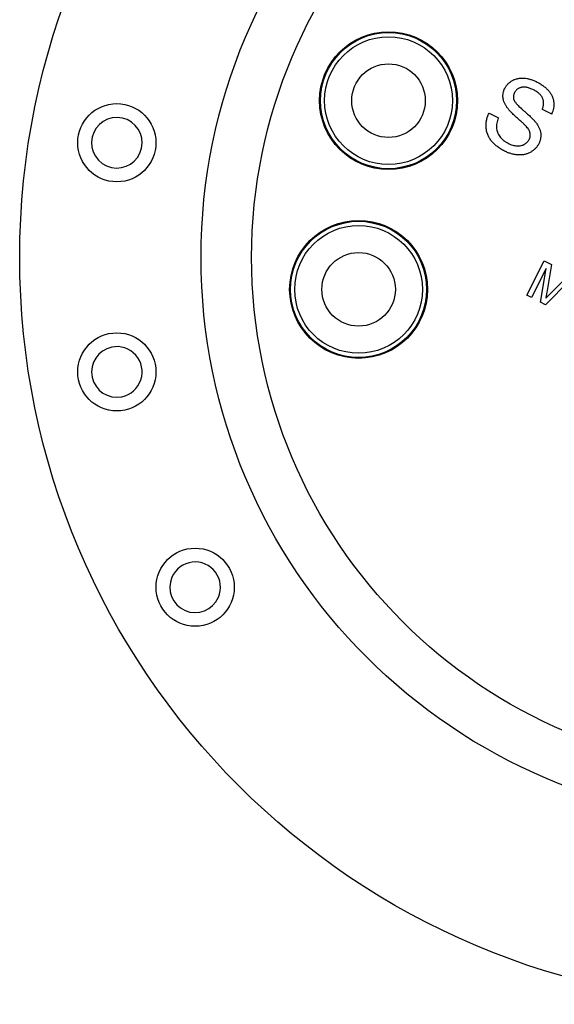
# Model space of a CAD drawing. Header units: inches. Extents: x 0.5 to 16.4, y 0.4 to 10.9.
# Tile 3 of 13: x 3.4 to 4.5, y 4.3 to 6.4. Entities that reach past the tile are written whole.
import ezdxf

# ---------------------------------------------------------------- set-up
doc = ezdxf.new("R2010")
doc.units = ezdxf.units.IN
doc.header["$MEASUREMENT"] = 0
doc.layers.add('OBJECT', color=1, linetype='Continuous')

msp = doc.modelspace()

# ---------------------------------------------------------------- linework, layer by layer
at = {"layer": 'OBJECT', "linetype": 'Continuous', "lineweight": 25}
for p, q in [((4.3786, 6.2178), (4.3989, 6.2075)), ((4.5149, 6.2158), (4.4946, 6.2262)), ((4.4606, 5.8223), (4.4985, 5.8965)), ((4.4985, 5.8965), (4.5142, 5.8885)), ((4.5142, 5.8885), (4.5043, 5.828)), ((4.5031, 5.8798), (4.4711, 5.817)), ((4.4908, 5.8069), (4.5031, 5.8798)), ((4.5117, 5.8253), (4.5543, 5.8681)), ((4.5536, 5.8541), (4.5017, 5.8013)), ((4.4711, 5.817), (4.4606, 5.8223)), ((4.5017, 5.8013), (4.4908, 5.8069))]:
    msp.add_line(p, q, dxfattribs=at)
for centre, radius in [((4.9822, 5.9044), 1.6245), ((4.9822, 5.9044), 1.23), ((4.9822, 5.9044), 1.12), ((4.16, 6.2451), 0.15), ((4.16, 6.2451), 0.148), ((4.16, 6.2451), 0.139), ((4.16, 6.2451), 0.08), ((3.569, 6.1536), 0.085), ((4.0949, 5.8347), 0.15), ((4.0949, 5.8347), 0.148), ((4.0949, 5.8347), 0.139), ((4.0949, 5.8347), 0.08), ((3.569, 5.6552), 0.085), ((3.7394, 5.1869), 0.085)]:
    msp.add_circle(centre, radius, dxfattribs=at)
for centre, start, end in [((3.569, 6.1536), 347.438, 167.438), ((3.569, 6.1536), 167.438, 347.438), ((3.569, 5.6552), 101.7032, 281.7032), ((3.569, 5.6552), 281.7032, 101.7032), ((3.7394, 5.1869), 336.5156, 156.5156), ((3.7394, 5.1869), 156.5156, 336.5156)]:
    msp.add_arc(centre, 0.055, start, end, dxfattribs=at)
for points, knots in [([(4.413, 6.2716), (4.4139, 6.2734), (4.4159, 6.2769), (4.4198, 6.2815), (4.4242, 6.2855), (4.4285, 6.2884), (4.4322, 6.2903), (4.435, 6.2915), (4.4381, 6.2925), (4.4412, 6.2933), (4.4444, 6.2938), (4.4477, 6.2942), (4.4511, 6.2942), (4.4558, 6.294), (4.4617, 6.2932), (4.4689, 6.2915), (4.4761, 6.2889), (4.4807, 6.2867), (4.4831, 6.2856)], [0, 0, 0, 0, 0.074995, 0.149165, 0.223664, 0.300412, 0.33957, 0.378921, 0.418096, 0.45823, 0.498427, 0.539708, 0.582216, 0.625824, 0.715481, 0.807384, 0.901634, 1, 1, 1, 1]), ([(4.4754, 6.2685), (4.4742, 6.2692), (4.4717, 6.2704), (4.4679, 6.2719), (4.4644, 6.2731), (4.4609, 6.274), (4.4577, 6.2745), (4.4546, 6.2748), (4.4517, 6.2746), (4.449, 6.2741), (4.4465, 6.2734), (4.4441, 6.2724), (4.4419, 6.2713), (4.44, 6.2699), (4.4382, 6.2684), (4.4366, 6.2666), (4.4351, 6.2647), (4.4344, 6.2633), (4.434, 6.2626)], [0, 0, 0, 0, 0.091511, 0.177143, 0.257108, 0.331198, 0.400592, 0.465625, 0.526973, 0.585443, 0.641399, 0.695044, 0.746782, 0.796959, 0.847545, 0.897439, 0.947649, 1, 1, 1, 1]), ([(4.4831, 6.2856), (4.4857, 6.2842), (4.4906, 6.2816), (4.4973, 6.2769), (4.5033, 6.2718), (4.5077, 6.2673), (4.5106, 6.2635), (4.5127, 6.2606), (4.5144, 6.2576), (4.5159, 6.2546), (4.5172, 6.2515), (4.5181, 6.2483), (4.5189, 6.2451), (4.5195, 6.2407), (4.5198, 6.2352), (4.5191, 6.2287), (4.5176, 6.2221), (4.5158, 6.218), (4.5149, 6.2158)], [0, 0, 0, 0, 0.100475, 0.195644, 0.286083, 0.372983, 0.415026, 0.456052, 0.495939, 0.535566, 0.574087, 0.612519, 0.651081, 0.689513, 0.766237, 0.84235, 0.919974, 1, 1, 1, 1]), ([(4.4184, 6.2296), (4.4171, 6.2314), (4.4148, 6.2348), (4.412, 6.2403), (4.41, 6.2457), (4.409, 6.251), (4.4087, 6.2564), (4.4094, 6.2616), (4.4107, 6.2668), (4.4122, 6.27), (4.413, 6.2716)], [0, 0, 0, 0, 0.1448052, 0.2795118, 0.4063939, 0.5275015, 0.6453933, 0.7618854, 0.8789421, 1, 1, 1, 1]), ([(4.434, 6.2626), (4.4334, 6.2613), (4.4323, 6.2589), (4.4316, 6.2549), (4.4316, 6.251), (4.4323, 6.2485), (4.4326, 6.2472)], [0, 0, 0, 0, 0.262741, 0.509957, 0.753327, 1, 1, 1, 1]), ([(4.4946, 6.2262), (4.495, 6.2273), (4.4957, 6.2294), (4.4966, 6.2327), (4.4971, 6.2359), (4.4974, 6.2389), (4.4973, 6.2419), (4.4969, 6.2447), (4.4962, 6.2475), (4.4953, 6.2502), (4.494, 6.2528), (4.4923, 6.2554), (4.4903, 6.2578), (4.488, 6.2601), (4.4854, 6.2624), (4.4824, 6.2646), (4.479, 6.2666), (4.4767, 6.2679), (4.4754, 6.2685)], [0, 0, 0, 0, 0.067155, 0.131403, 0.192732, 0.251253, 0.307704, 0.362699, 0.417778, 0.472304, 0.527873, 0.58523, 0.645057, 0.707952, 0.774434, 0.84494, 0.920404, 1, 1, 1, 1]), ([(4.4326, 6.2472), (4.4329, 6.2465), (4.4336, 6.245), (4.435, 6.2427), (4.4369, 6.2402), (4.4393, 6.2374), (4.4422, 6.2343), (4.4456, 6.2309), (4.4496, 6.2273), (4.4539, 6.2235), (4.4583, 6.2197), (4.4624, 6.216), (4.4662, 6.2126), (4.4696, 6.2094), (4.4726, 6.2065), (4.4752, 6.2038), (4.4775, 6.2013), (4.4788, 6.1997), (4.4795, 6.199)], [0, 0, 0, 0, 0.0327432, 0.0724096, 0.1196115, 0.1746729, 0.2373451, 0.3083524, 0.38763, 0.4747836, 0.5633323, 0.6451362, 0.7202025, 0.7891342, 0.8514971, 0.9073306, 0.9569687, 1, 1, 1, 1]), ([(4.4126, 6.1353), (4.411, 6.1361), (4.4079, 6.1377), (4.4036, 6.1403), (4.3995, 6.143), (4.3957, 6.1457), (4.3922, 6.1486), (4.389, 6.1516), (4.386, 6.1546), (4.3834, 6.1577), (4.3811, 6.161), (4.379, 6.1643), (4.3772, 6.1677), (4.3757, 6.1713), (4.3744, 6.1749), (4.3734, 6.1786), (4.3727, 6.1825), (4.3723, 6.1864), (4.3721, 6.1903), (4.3722, 6.1943), (4.3726, 6.1983), (4.3733, 6.2022), (4.3741, 6.2062), (4.3754, 6.2101), (4.3768, 6.214), (4.378, 6.2165), (4.3786, 6.2178)], [0, 0, 0, 0, 0.052493, 0.102825, 0.151397, 0.198033, 0.242876, 0.285999, 0.327849, 0.368395, 0.407852, 0.446838, 0.485166, 0.523341, 0.561602, 0.59992, 0.638496, 0.677791, 0.71729, 0.756605, 0.796068, 0.835886, 0.875714, 0.916263, 0.95776, 1, 1, 1, 1]), ([(4.4604, 6.1881), (4.46, 6.1885), (4.4591, 6.1896), (4.4575, 6.1912), (4.4555, 6.1932), (4.4532, 6.1954), (4.4505, 6.1979), (4.4474, 6.2007), (4.444, 6.2038), (4.4403, 6.2071), (4.4366, 6.2105), (4.4331, 6.2137), (4.4299, 6.2168), (4.427, 6.2197), (4.4244, 6.2224), (4.4221, 6.225), (4.4201, 6.2273), (4.4189, 6.2289), (4.4184, 6.2296)], [0, 0, 0, 0, 0.0312, 0.070487, 0.117215, 0.171576, 0.234122, 0.303963, 0.382156, 0.467646, 0.554335, 0.635074, 0.710037, 0.779092, 0.842966, 0.901001, 0.953246, 1, 1, 1, 1]), ([(4.3989, 6.2075), (4.3982, 6.2055), (4.3968, 6.2018), (4.3955, 6.1962), (4.3948, 6.191), (4.3946, 6.186), (4.3954, 6.1811), (4.3968, 6.1764), (4.3991, 6.1717), (4.402, 6.1671), (4.4057, 6.1628), (4.4099, 6.1589), (4.4148, 6.1553), (4.4183, 6.1534), (4.4201, 6.1524)], [0, 0, 0, 0, 0.093796, 0.180188, 0.260363, 0.334847, 0.407093, 0.481448, 0.559271, 0.64227, 0.728586, 0.815978, 0.906035, 1, 1, 1, 1]), ([(4.4795, 6.199), (4.4803, 6.198), (4.4818, 6.196), (4.4839, 6.1929), (4.4857, 6.1899), (4.4873, 6.1869), (4.4886, 6.1838), (4.4896, 6.1808), (4.4905, 6.1778), (4.491, 6.1748), (4.4913, 6.1718), (4.4913, 6.1689), (4.4911, 6.1659), (4.4907, 6.163), (4.4901, 6.16), (4.4892, 6.1571), (4.4881, 6.1542), (4.4872, 6.1523), (4.4867, 6.1514)], [0, 0, 0, 0, 0.074931, 0.147078, 0.216364, 0.282503, 0.346688, 0.408836, 0.469262, 0.528432, 0.587001, 0.644416, 0.702189, 0.759767, 0.81849, 0.877633, 0.93802, 1, 1, 1, 1]), ([(4.4659, 6.1608), (4.4664, 6.1618), (4.4673, 6.1639), (4.4682, 6.1672), (4.4684, 6.1705), (4.4682, 6.1739), (4.4672, 6.1773), (4.4657, 6.1808), (4.4634, 6.1845), (4.4614, 6.1868), (4.4604, 6.1881)], [0, 0, 0, 0, 0.117768, 0.230176, 0.339843, 0.450625, 0.566943, 0.696021, 0.839438, 1, 1, 1, 1]), ([(4.4867, 6.1514), (4.4857, 6.1495), (4.4836, 6.1459), (4.4795, 6.141), (4.4748, 6.1367), (4.4702, 6.1337), (4.4663, 6.1316), (4.4633, 6.1302), (4.4601, 6.1291), (4.4568, 6.1282), (4.4534, 6.1276), (4.4499, 6.1271), (4.4464, 6.1269), (4.4414, 6.127), (4.4351, 6.1276), (4.4276, 6.1293), (4.4199, 6.1318), (4.415, 6.1341), (4.4126, 6.1353)], [0, 0, 0, 0, 0.074816, 0.148535, 0.223872, 0.301297, 0.340894, 0.38034, 0.420127, 0.45995, 0.500831, 0.541907, 0.584439, 0.62808, 0.717267, 0.80786, 0.901925, 1, 1, 1, 1]), ([(4.4201, 6.1524), (4.4218, 6.1516), (4.425, 6.15), (4.4299, 6.1484), (4.4348, 6.1472), (4.4395, 6.1467), (4.4441, 6.1467), (4.4483, 6.1473), (4.4523, 6.1485), (4.4558, 6.1503), (4.459, 6.1524), (4.4618, 6.1549), (4.4641, 6.1577), (4.4653, 6.1597), (4.4659, 6.1608)], [0, 0, 0, 0, 0.105584, 0.205868, 0.300947, 0.393002, 0.480949, 0.562874, 0.641461, 0.717742, 0.791772, 0.862716, 0.931777, 1, 1, 1, 1]), ([(4.5043, 5.828), (4.5042, 5.8273), (4.5039, 5.826), (4.5036, 5.824), (4.5033, 5.8223), (4.503, 5.8206), (4.5028, 5.8191), (4.5025, 5.8177), (4.5023, 5.8165), (4.5021, 5.8157), (4.5021, 5.8153)], [0, 0, 0, 0, 0.162526, 0.314315, 0.454978, 0.584519, 0.704567, 0.813495, 0.911681, 1, 1, 1, 1]), ([(4.5021, 5.8153), (4.5023, 5.8156), (4.5029, 5.8163), (4.5039, 5.8173), (4.5049, 5.8184), (4.5061, 5.8196), (4.5074, 5.8209), (4.5087, 5.8223), (4.5102, 5.8237), (4.5112, 5.8248), (4.5117, 5.8253)], [0, 0, 0, 0, 0.089205, 0.189833, 0.299233, 0.419261, 0.549207, 0.689074, 0.839579, 1, 1, 1, 1])]:
    msp.add_open_spline(points, degree=3, knots=knots, dxfattribs=at)

doc.saveas('drawing.dxf')
